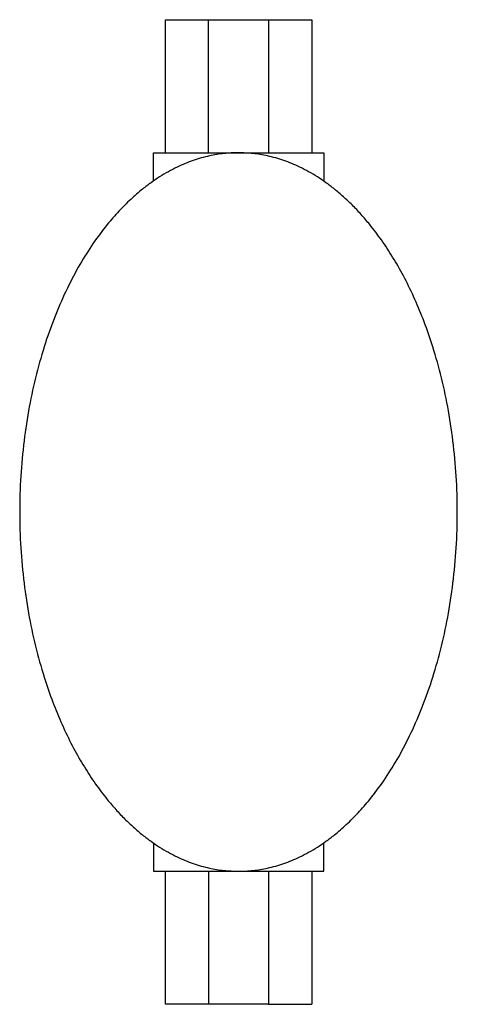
# Paper-space layout '_Inferior' of a CAD drawing. Header units: millimetres. Extents: x 63474 to 63638, y -933 to -563.
import ezdxf

# ---------------------------------------------------------------- set-up
doc = ezdxf.new("R2010")
doc.units = ezdxf.units.MM

psp = doc.layouts.new('_Inferior')

# ---------------------------------------------------------------- linework, layer by layer
at = {"color": 7, "linetype": 'Continuous', "lineweight": 25}
for p, q in [((63528.59, -563.47), (63528.59, -613.47)), ((63544.79, -613.47), (63544.79, -563.47)), ((63567.38, -563.47), (63567.38, -613.47)), ((63583.59, -563.47), (63583.59, -613.47)), ((63524.09, -624.14), (63524.09, -613.47)), ((63588.09, -613.47), (63588.09, -624.14)), ((63524.09, -872.8), (63524.09, -883.47)), ((63588.09, -883.47), (63588.09, -872.8)), ((63528.59, -883.47), (63528.59, -933.47)), ((63544.79, -883.47), (63544.79, -933.47)), ((63567.38, -883.47), (63567.38, -933.47)), ((63583.59, -883.47), (63583.59, -933.47))]:
    psp.add_line(p, q, dxfattribs=at)
for points, knots in [([(63528.62, -563.47), (63528.63, -563.47), (63528.66, -563.47), (63529.17, -563.47), (63530.05, -563.47), (63531.28, -563.47), (63532.8, -563.47), (63534.58, -563.47), (63536.54, -563.47), (63538.61, -563.47), (63540.73, -563.47), (63542.84, -563.47), (63544.14, -563.47), (63544.79, -563.47)], [0, 0, 0, 0, 0.074772, 0.167295, 0.259817, 0.35234, 0.444863, 0.537386, 0.629909, 0.722432, 0.814954, 0.907477, 1, 1, 1, 1]), ([(63556.09, -613.47), (63555.17, -613.49), (63553.35, -613.52), (63550.61, -613.75), (63547.88, -614.12), (63545.04, -614.67), (63542.09, -615.41), (63539.05, -616.37), (63536.03, -617.52), (63532.91, -618.91), (63529.7, -620.57), (63526.42, -622.53), (63523.19, -624.71), (63519.52, -627.49), (63515.44, -631.03), (63510.99, -635.48), (63506.25, -640.95), (63501.31, -647.59), (63496.3, -655.56), (63491.58, -664.49), (63487.24, -674.35), (63483.35, -685.12), (63480.02, -696.71), (63477.33, -709.01), (63475.35, -721.84), (63474.14, -735.06), (63473.74, -748.47), (63474.14, -761.89), (63475.35, -775.1), (63477.33, -787.94), (63480.02, -800.24), (63483.18, -811.22), (63486.61, -820.9), (63490.15, -829.33), (63493.97, -837.1), (63498.02, -844.2), (63502.23, -850.62), (63506.24, -855.93), (63509.96, -860.29), (63513.28, -863.79), (63516.63, -866.97), (63519.92, -869.76), (63523.19, -872.24), (63526.42, -874.42), (63529.7, -876.37), (63532.91, -878.03), (63536.03, -879.43), (63539.05, -880.58), (63542.09, -881.54), (63545.93, -882.5), (63550.59, -883.3), (63554.26, -883.42), (63556.09, -883.47)], [0, 0, 0, 0, 0.00791, 0.015826, 0.023772, 0.031771, 0.040893, 0.050096, 0.059411, 0.068868, 0.079701, 0.090719, 0.101957, 0.113453, 0.130561, 0.148717, 0.167978, 0.193188, 0.220358, 0.249516, 0.280641, 0.313655, 0.348632, 0.385067, 0.422671, 0.461106, 0.499998, 0.53889, 0.577324, 0.614928, 0.651364, 0.686342, 0.713925, 0.740325, 0.765499, 0.788919, 0.811088, 0.832028, 0.846536, 0.860686, 0.873775, 0.886559, 0.898053, 0.909291, 0.920309, 0.931143, 0.9406, 0.949914, 0.959117, 0.968241, 0.984179, 1, 1, 1, 1]), ([(63556.09, -883.47), (63557, -883.46), (63558.83, -883.43), (63561.56, -883.2), (63564.29, -882.82), (63567.13, -882.28), (63570.08, -881.54), (63573.12, -880.58), (63576.14, -879.43), (63579.27, -878.03), (63582.48, -876.37), (63585.76, -874.42), (63588.99, -872.24), (63592.65, -869.46), (63596.73, -865.92), (63601.18, -861.46), (63605.92, -856), (63610.86, -849.36), (63615.87, -841.38), (63620.6, -832.46), (63624.94, -822.59), (63628.82, -811.83), (63632.16, -800.24), (63634.85, -787.94), (63636.82, -775.1), (63638.03, -761.89), (63638.44, -748.47), (63638.03, -735.06), (63636.82, -721.84), (63634.85, -709.01), (63632.16, -696.71), (63629, -685.72), (63625.56, -676.04), (63622.02, -667.62), (63618.2, -659.84), (63614.16, -652.75), (63609.94, -646.32), (63605.93, -641.01), (63602.21, -636.66), (63598.9, -633.16), (63595.54, -629.98), (63592.25, -627.19), (63588.99, -624.71), (63585.76, -622.53), (63582.48, -620.57), (63579.27, -618.91), (63576.14, -617.52), (63573.13, -616.37), (63570.08, -615.41), (63566.24, -614.45), (63561.58, -613.65), (63557.91, -613.53), (63556.09, -613.47)], [0, 0, 0, 0, 0.00791, 0.015826, 0.023772, 0.031771, 0.040893, 0.050096, 0.059411, 0.068868, 0.079701, 0.090719, 0.101957, 0.113453, 0.130561, 0.148717, 0.167978, 0.193188, 0.220358, 0.249516, 0.280641, 0.313655, 0.348632, 0.385067, 0.422671, 0.461106, 0.499998, 0.53889, 0.577324, 0.614928, 0.651364, 0.686342, 0.713925, 0.740325, 0.765499, 0.788919, 0.811088, 0.832028, 0.846536, 0.860686, 0.873775, 0.886559, 0.898053, 0.909291, 0.920309, 0.931143, 0.9406, 0.949914, 0.959117, 0.968241, 0.984179, 1, 1, 1, 1]), ([(63544.79, -933.47), (63544.14, -933.47), (63542.84, -933.47), (63540.73, -933.47), (63538.61, -933.47), (63536.54, -933.47), (63534.58, -933.47), (63532.8, -933.47), (63531.28, -933.47), (63530.05, -933.47), (63529.17, -933.47), (63528.66, -933.47), (63528.63, -933.47), (63528.62, -933.47)], [0, 0, 0, 0, 0.0925228, 0.1850456, 0.2775685, 0.3700913, 0.4626141, 0.5551369, 0.6476597, 0.7401825, 0.8327054, 0.9252282, 1, 1, 1, 1])]:
    psp.add_open_spline(points, degree=3, knots=knots, dxfattribs=at)
for points in [[(63544.79, -563.47), (63544.89, -563.47), (63545.07, -563.47), (63545.84, -563.47), (63546.93, -563.47), (63548.35, -563.47), (63550.04, -563.47), (63551.93, -563.47), (63553.97, -563.47), (63556.09, -563.47), (63558.2, -563.47), (63560.24, -563.47), (63562.14, -563.47), (63563.82, -563.47), (63565.24, -563.47), (63566.33, -563.47), (63567.1, -563.47), (63567.29, -563.47), (63567.38, -563.47)], [(63567.38, -563.47), (63568.27, -563.47), (63570.05, -563.47), (63572.94, -563.47), (63575.76, -563.47), (63578.37, -563.47), (63580.59, -563.47), (63582.27, -563.47), (63583.38, -563.47), (63583.52, -563.47), (63583.59, -563.47)], [(63524.09, -613.47), (63524.21, -613.47), (63524.44, -613.47), (63526.35, -613.47), (63529.3, -613.47), (63533.32, -613.47), (63538.19, -613.47), (63543.76, -613.47), (63549.8, -613.47), (63556.09, -613.47), (63562.37, -613.47), (63568.41, -613.47), (63573.98, -613.47), (63578.86, -613.47), (63582.87, -613.47), (63585.83, -613.47), (63587.73, -613.47), (63587.97, -613.47), (63588.09, -613.47)], [(63524.09, -883.47), (63524.21, -883.47), (63524.44, -883.47), (63526.35, -883.47), (63529.3, -883.47), (63533.32, -883.47), (63538.19, -883.47), (63543.76, -883.47), (63549.8, -883.47), (63556.09, -883.47), (63562.37, -883.47), (63568.41, -883.47), (63573.98, -883.47), (63578.86, -883.47), (63582.87, -883.47), (63585.83, -883.47), (63587.73, -883.47), (63587.97, -883.47), (63588.09, -883.47)], [(63567.38, -933.47), (63567.29, -933.47), (63567.1, -933.47), (63566.33, -933.47), (63565.24, -933.47), (63563.82, -933.47), (63562.14, -933.47), (63560.24, -933.47), (63558.2, -933.47), (63556.09, -933.47), (63553.97, -933.47), (63551.93, -933.47), (63550.04, -933.47), (63548.35, -933.47), (63546.93, -933.47), (63545.84, -933.47), (63545.07, -933.47), (63544.89, -933.47), (63544.79, -933.47)], [(63567.38, -933.47), (63568.27, -933.47), (63570.05, -933.47), (63572.94, -933.47), (63575.76, -933.47), (63578.37, -933.47), (63580.59, -933.47), (63582.27, -933.47), (63583.38, -933.47), (63583.52, -933.47), (63583.59, -933.47)]]:
    psp.add_open_spline(points, degree=3, dxfattribs=at)

doc.saveas('drawing.dxf')
